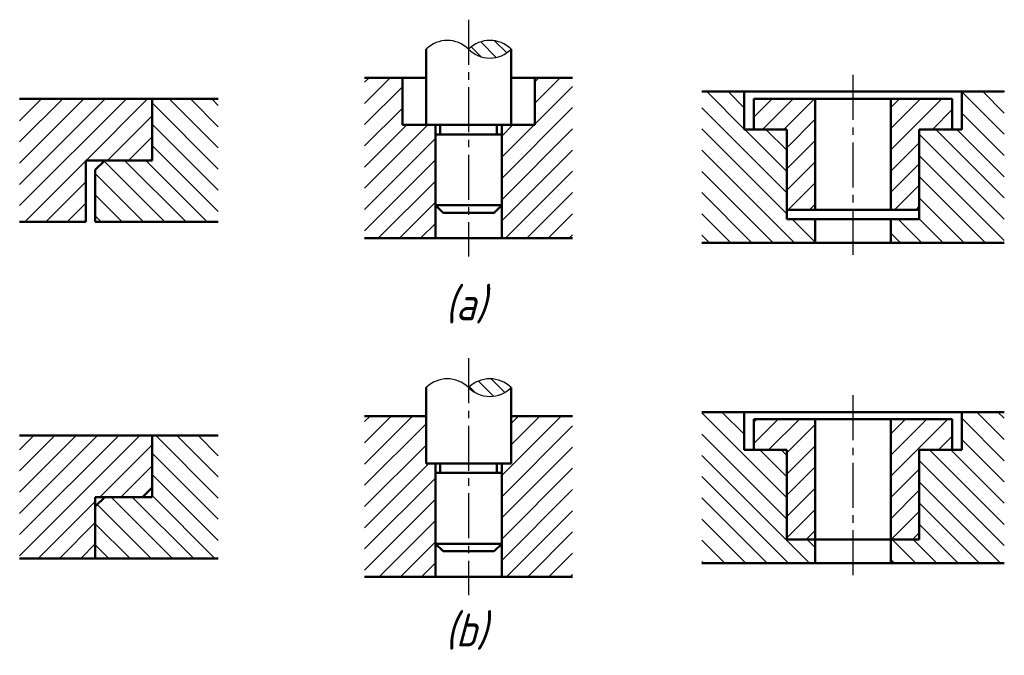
# Model space of a CAD drawing. Header units: millimetres. Extents: x 100 to 204, y 157 to 224.
import ezdxf

# ---------------------------------------------------------------- set-up
doc = ezdxf.new("R2010")
doc.units = ezdxf.units.MM
doc.header["$LTSCALE"] = 0.5
doc.linetypes.add('CENTER2', pattern=[28.575, 19.05, -3.175, 3.175, -3.175])
doc.layers.add('剖面线层', color=7, linetype='Continuous')
doc.layers.add('细实线层', color=7, linetype='Continuous')
for name, color, linetype, lineweight in [('文字层', 227, 'Continuous', 20), ('点画线层', 3, 'CENTER2', 25), ('粗实线层', 1, 'Continuous', 50)]:
    doc.layers.add(name, color=color, linetype=linetype, lineweight=lineweight)
doc.styles.add('工程斜体', font='gbeitc.shx', dxfattribs={"bigfont": 'gbcbig.shx'})
pattern_1 = [(45, (-120.1341, -191.3746), (-1.122532, 1.122532), [])]
pattern_2 = [(135, (-120.1341, -191.3746), (-0.7857724, -0.7857724), [])]

# ---------------------------------------------------------------- blocks, each defined once
blk = doc.blocks.new('we')
at = {"layer": '剖面线层', "ltscale": 0.5}
h = blk.add_hatch(dxfattribs=at)
h.set_pattern_fill('ANSI31', scale=0.35, angle=90, style=0)
h.set_pattern_definition(pattern_2)
h.paths.add_polyline_path([(31.65, 29.82, 0.414214), (27.15, 29.82, 0.414214)])
h = blk.add_hatch(dxfattribs=at)
h.set_pattern_fill('ANSI31', scale=0.5, style=0)
h.set_pattern_definition(pattern_1)
h.paths.add_polyline_path([(23.65, 21.81), (20.15, 21.81), (20.15, 26.81), (16.15, 26.81), (16.15, 9.81), (23.65, 9.81)])
h = blk.add_hatch(dxfattribs=at)
h.set_pattern_fill('ANSI31', scale=0.5, style=0)
h.set_pattern_definition(pattern_1)
h.paths.add_polyline_path([(30.65, 9.81), (38.15, 9.81), (38.15, 26.81), (34.15, 26.81), (34.15, 21.81), (30.65, 21.81)])
h = blk.add_hatch(dxfattribs=at)
h.set_pattern_fill('ANSI31', scale=0.5, angle=90, style=0)
h.set_pattern_definition([(135, (-129.0303, -188.9909), (-1.122532, -1.122532), [])])
h.paths.add_polyline_path([(60.8, 21.33), (56.3, 21.33), (56.3, 25.33), (51.8, 25.33), (51.8, 9.33), (63.8, 9.33), (63.8, 11.83), (60.8, 11.83)])
h.paths.add_polyline_path([(83.8, 25.33), (79.3, 25.33), (79.3, 21.33), (74.8, 21.33), (74.8, 11.83), (71.8, 11.83), (71.8, 9.33), (83.8, 9.33)])
h = blk.add_hatch(dxfattribs=at)
h.set_pattern_fill('ANSI31', scale=0.5, style=0)
h.set_pattern_definition([(45, (-120.1341, -176.9373), (-1.122532, 1.122532), [])])
h.paths.add_polyline_path([(-6.33, 24.56), (-20.33, 24.56), (-20.33, 11.56), (-13.33, 11.56), (-13.33, 18.06), (-6.33, 18.06)])
h = blk.add_hatch(dxfattribs=at)
h.set_pattern_fill('ANSI31', scale=0.5, angle=90, style=0)
h.set_pattern_definition([(135, (-120.1341, -176.9373), (-1.122532, -1.122532), [])])
h.paths.add_polyline_path([(0.67, 24.56), (-6.33, 24.56), (-6.33, 18.06), (-11.33, 18.06), (-12.33, 17.06), (-12.33, 11.56), (0.67, 11.56)])
h = blk.add_hatch(dxfattribs=at)
h.set_pattern_fill('ANSI31', scale=0.5, style=0)
h.set_pattern_definition([(45, (-129.0303, -188.9909), (-1.122532, 1.122532), [])])
h.paths.add_polyline_path([(60.8, 12.83), (63.8, 12.83), (63.8, 24.58), (57.3, 24.58), (57.3, 21.33), (60.8, 21.33)])
h.paths.add_polyline_path([(71.8, 12.83), (74.8, 12.83), (74.8, 21.33), (78.3, 21.33), (78.3, 24.58), (71.8, 24.58)])
h = blk.add_hatch(dxfattribs=at)
h.set_pattern_fill('ANSI31', scale=0.35, angle=90, style=0)
h.set_pattern_definition(pattern_2)
h.paths.add_polyline_path([(31.65, -5.99, 0.414214), (27.15, -5.99, 0.414214)])
h = blk.add_hatch(dxfattribs=at)
h.set_pattern_fill('ANSI31', scale=0.5, style=0)
h.set_pattern_definition(pattern_1)
h.paths.add_polyline_path([(16.15, -26.01), (23.65, -26.01), (23.65, -14.01), (22.65, -14.01), (22.65, -9.01), (16.15, -9.01)])
h = blk.add_hatch(dxfattribs=at)
h.set_pattern_fill('ANSI31', scale=0.5, style=0)
h.set_pattern_definition(pattern_1)
h.paths.add_polyline_path([(30.65, -26.01), (38.15, -26.01), (38.15, -9.01), (31.65, -9.01), (31.65, -14.01), (30.65, -14.01)])
h = blk.add_hatch(dxfattribs=at)
h.set_pattern_fill('ANSI31', scale=0.5, angle=90, style=0)
h.set_pattern_definition([(135, (-129.0303, -192.1045), (-1.122532, -1.122532), [])])
h.paths.add_polyline_path([(60.8, -12.57), (56.3, -12.57), (56.3, -8.57), (51.8, -8.57), (51.8, -24.57), (63.8, -24.57), (63.8, -22.07), (60.8, -22.07)])
h.paths.add_polyline_path([(74.8, -22.07), (71.8, -22.07), (71.8, -24.57), (83.8, -24.57), (83.8, -8.57), (79.3, -8.57), (79.3, -12.57), (74.8, -12.57)])
h = blk.add_hatch(dxfattribs=at)
h.set_pattern_fill('ANSI31', scale=0.5, style=0)
h.set_pattern_definition([(45, (-129.0303, -192.1045), (-1.122532, 1.122532), [])])
h.paths.add_polyline_path([(63.8, -9.32), (57.3, -9.32), (57.3, -12.57), (60.8, -12.57), (60.8, -22.07), (63.8, -22.07)])
h.paths.add_polyline_path([(71.8, -22.07), (74.8, -22.07), (74.8, -12.57), (78.3, -12.57), (78.3, -9.32), (71.8, -9.32)])
h = blk.add_hatch(dxfattribs=at)
h.set_pattern_fill('ANSI31', scale=0.5, style=0)
h.set_pattern_definition([(45, (-120.1341, -202.7724), (-1.122532, 1.122532), [])])
h.paths.add_polyline_path([(-12.33, -17.57), (-7.33, -17.57), (-6.33, -16.57), (-6.33, -11.07), (-20.33, -11.07), (-20.33, -24.07), (-12.33, -24.07)])
h = blk.add_hatch(dxfattribs=at)
h.set_pattern_fill('ANSI31', scale=0.5, angle=90, style=0)
h.set_pattern_definition([(135, (-120.1341, -202.7724), (-1.122532, -1.122532), [])])
h.paths.add_polyline_path([(0.67, -11.07), (-6.33, -11.07), (-6.33, -17.57), (-11.33, -17.57), (-12.33, -18.57), (-12.33, -24.07), (0.67, -24.07)])
at = {"layer": '点画线层', "color": 7, "ltscale": 0.5}
for p, q in [((27.15, 32.94), (27.15, 7.87)), ((67.8, 27.1), (67.8, 7.82)), ((27.15, -2.88), (27.15, -27.94)), ((67.8, -6.79), (67.8, -26.08))]:
    blk.add_line(p, q, dxfattribs=at)
at = {"layer": '粗实线层', "color": 7, "ltscale": 0.5}
for p, q in [((22.65, 29.82), (22.65, 21.81)), ((31.65, 29.82), (31.65, 21.81)), ((16.15, 26.81), (22.65, 26.81)), ((20.15, 26.81), (20.15, 21.81)), ((31.65, 26.81), (38.15, 26.81)), ((34.15, 26.81), (34.15, 21.81)), ((51.8, 25.33), (83.8, 25.33)), ((56.3, 25.33), (56.3, 21.33)), ((79.3, 25.33), (79.3, 21.33)), ((-20.33, 24.56), (0.67, 24.56)), ((-6.33, 24.56), (-6.33, 18.06)), ((57.3, 24.58), (78.3, 24.58)), ((57.3, 24.58), (57.3, 21.33)), ((63.8, 24.58), (63.8, 12.83)), ((71.8, 24.58), (71.8, 12.83)), ((78.3, 24.58), (78.3, 21.33)), ((20.15, 21.81), (34.15, 21.81)), ((23.65, 21.81), (23.65, 9.81)), ((24.15, 21.81), (24.15, 20.81)), ((30.15, 21.81), (30.15, 20.81)), ((30.65, 21.81), (30.65, 9.81)), ((56.3, 21.33), (60.8, 21.33)), ((60.8, 21.33), (60.8, 11.83)), ((74.8, 21.33), (79.3, 21.33)), ((74.8, 21.33), (74.8, 11.83)), ((23.65, 20.81), (30.65, 20.81)), ((-13.33, 18.06), (-13.33, 11.56)), ((-6.33, 18.06), (-13.33, 18.06)), ((-12.33, 17.06), (-11.33, 18.06)), ((-12.33, 17.06), (-12.33, 11.56)), ((23.65, 13.31), (30.65, 13.31)), ((24.45, 12.51), (23.65, 13.31)), ((24.45, 12.51), (29.85, 12.51)), ((29.85, 12.51), (30.65, 13.31)), ((60.8, 12.83), (74.8, 12.83)), ((-20.33, 11.56), (-13.33, 11.56)), ((-12.33, 11.56), (0.67, 11.56)), ((60.8, 11.83), (74.8, 11.83)), ((63.8, 11.83), (63.8, 9.33)), ((71.8, 11.83), (71.8, 9.33)), ((16.15, 9.81), (38.15, 9.81)), ((51.8, 9.33), (83.8, 9.33)), ((22.65, -5.99), (22.65, -14.01)), ((31.65, -5.99), (31.65, -14.01)), ((16.15, -9.01), (22.65, -9.01)), ((31.65, -9.01), (38.15, -9.01)), ((51.8, -8.57), (83.8, -8.57)), ((56.3, -8.57), (56.3, -12.57)), ((57.3, -9.32), (78.3, -9.32)), ((57.3, -9.32), (57.3, -12.57)), ((63.8, -9.32), (63.8, -24.57)), ((71.8, -9.32), (71.8, -24.57)), ((78.3, -9.32), (78.3, -12.57)), ((79.3, -8.57), (79.3, -12.57)), ((-20.33, -11.07), (0.67, -11.07)), ((-6.33, -11.07), (-6.33, -17.57)), ((56.3, -12.57), (60.8, -12.57)), ((60.8, -12.57), (60.8, -22.07)), ((74.8, -12.57), (79.3, -12.57)), ((74.8, -12.57), (74.8, -22.07)), ((22.65, -14.01), (31.65, -14.01)), ((23.65, -14.01), (23.65, -26.01)), ((24.15, -14.01), (24.15, -15.01)), ((30.15, -14.01), (30.15, -15.01)), ((30.65, -14.01), (30.65, -26.01)), ((23.65, -15.01), (30.65, -15.01)), ((-7.33, -17.57), (-6.33, -16.57)), ((-12.33, -17.57), (-12.33, -24.07)), ((-6.33, -17.57), (-12.33, -17.57)), ((-12.33, -18.57), (-11.33, -17.57)), ((23.65, -22.51), (30.65, -22.51)), ((24.45, -23.31), (23.65, -22.51)), ((29.85, -23.31), (30.65, -22.51)), ((60.8, -22.07), (74.8, -22.07)), ((24.45, -23.31), (29.85, -23.31)), ((-20.33, -24.07), (0.67, -24.07)), ((51.8, -24.57), (83.8, -24.57)), ((16.15, -26.01), (38.15, -26.01))]:
    blk.add_line(p, q, dxfattribs=at)
at = {"layer": '细实线层', "color": 7, "ltscale": 0.5}
for centre, start, end in [((24.9, 27.57), 45, 135), ((29.4, 27.57), 45, 135), ((29.4, 32.07), 225, 315), ((24.9, -8.24), 45, 135), ((29.4, -8.24), 45, 135), ((29.4, -3.74), 225, 315)]:
    blk.add_arc(centre, 3.18, start, end, dxfattribs=at)
at = {"layer": '文字层', "color": 7, "ltscale": 0.5, "char_height": 3.5, "attachment_point": 1, "style": '工程斜体'}
for s, insert, width in [('(a)', (24.68, 4.64), 11.4958), ('(b)', (24.68, -29.89), 6.5977)]:
    blk.add_mtext(s, dxfattribs=dict(at, insert=insert, width=width))

msp = doc.modelspace()

# ---------------------------------------------------------------- block references
at = {"layer": '粗实线层', "color": 7}
msp.add_blockref('we', (120.13, 191.37), dxfattribs=at)

doc.saveas('drawing.dxf')
